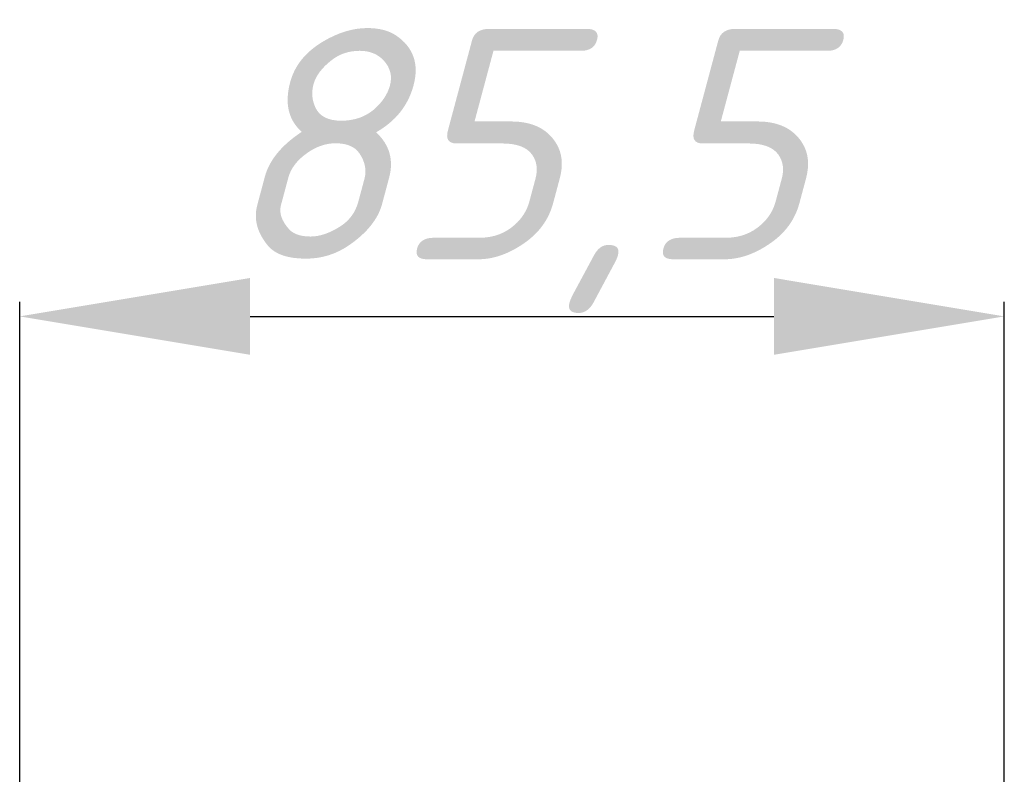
# Model space of a CAD drawing. Header units: millimetres. Extents: x 39 to 1680, y 50 to 804.
# Tile 40 of 68: x 712 to 798, y 509 to 574. Entities that reach past the tile are written whole.
import ezdxf

# ---------------------------------------------------------------- set-up
doc = ezdxf.new("R2010")
doc.units = ezdxf.units.MM
doc.header["$MEASUREMENT"] = 0
doc.layers.get('0').update_dxf_attribs({"lineweight": 25})
doc.styles.get("Standard").update_dxf_attribs({"font": 'isocpeui.ttf'})
doc.dimstyles.new('ISO-25$0', dxfattribs={"dimtxt": 20, "dimasz": 20, "dimexe": 1.25, "dimexo": 0.625, "dimtad": 1, "dimtxsty": 'Standard', "dimcen": 2.5, "dimadec": 0, "dimazin": 0, "dimtfac": 1, "dimtmove": 0, "dimatfit": 3, "dimfxl": 1, "dimarcsym": 0})

# ---------------------------------------------------------------- blocks, each defined once
blk = doc.blocks.new('*D8')
at = {"color": 0, "lineweight": -2, "transparency": 16777216}
for p, q in [((712.157, 477.581), (712.157, 549.935)), ((797.657, 477.581), (797.657, 549.935)), ((732.157, 548.685), (777.657, 548.685))]:
    blk.add_line(p, q, dxfattribs=at)
at = {"color": 0, "transparency": 16777216}
for points in [[(732.157, 552.018), (732.157, 545.351), (712.157, 548.685)], [(777.657, 552.018), (777.657, 545.351), (797.657, 548.685)]]:
    blk.add_solid(points, dxfattribs=at)
at = {"layer": 'Defpoints', "color": 0, "transparency": 16777216}
for p in [(797.657, 548.685), (712.157, 476.956), (797.657, 476.956)]:
    blk.add_point(p, dxfattribs=at)
at = {"color": 0, "transparency": 16777216, "insert": (754.907, 561.31), "char_height": 20, "attachment_point": 5}
blk.add_mtext('85,5', dxfattribs=at)

msp = doc.modelspace()

# ---------------------------------------------------------------- dimensions: what is measured, and where the dimension line sits
dim = msp.add_linear_dim(base=(797.657, 548.685), p1=(712.157, 476.956), p2=(797.657, 476.956), dimstyle='ISO-25$0')
dim.commit()
dim.dimension.update_dxf_attribs({"geometry": '*D8', "text_midpoint": (754.907, 561.31)})

doc.saveas('drawing.dxf')
